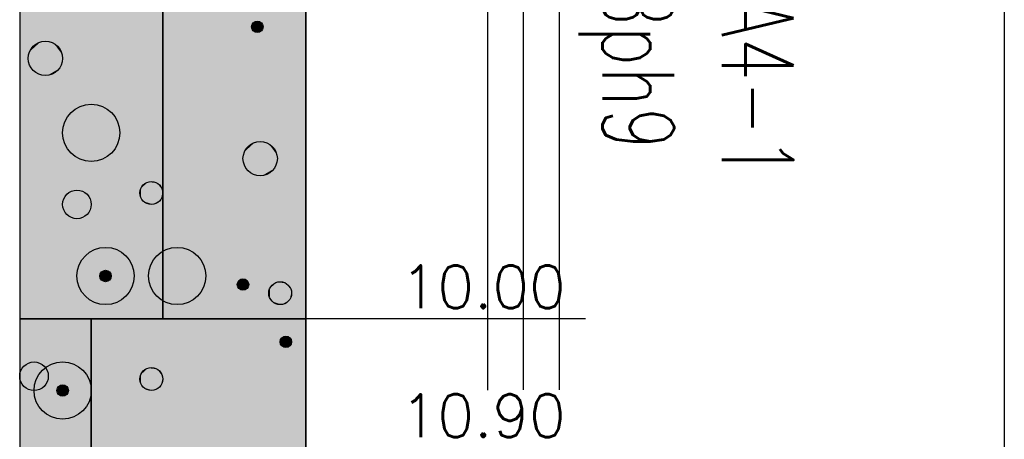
# Model space of a CAD drawing. Header units: metres. Extents: x 3458045 to 3462392, y 5482308 to 5484762.
# Tile 192 of 256: x 3460015.36 to 3460022.24, y 5483990.21 to 5483993.14. Entities that reach past the tile are written whole.
import ezdxf

# ---------------------------------------------------------------- set-up
doc = ezdxf.new("R2010")
doc.units = ezdxf.units.M
doc.linetypes.add('AUSGEZOGEN', pattern=[2, 1, 1])
for name, color, linetype in [('BAUER_BK 2014', 1, 'CONTINUOUS'), ('SP_BAUGRUBE-TEXT', 210, 'AUSGEZOGEN'), ('SP_BAUGRUBE-VERBAU', 210, 'AUSGEZOGEN')]:
    doc.layers.add(name, color=color, linetype=linetype)
doc.layers.add('SP_Höhenplan-Beschriftung-Linien', color=2, linetype='CONTINUOUS', lineweight=25)
doc.styles.add('ROMANS', font='ROMANS')
doc.styles.add('SP_F', font='romans.shx', dxfattribs={"width": 0.7, "bigfont": 'sp_f.shx'})
doc.linetypes.add('ZICKZACK', pattern='A,0.00254,-5.08,[131,ltypeshp.shx,S=5.08,R=0,X=-5.08,Y=0],-10.16,[131,ltypeshp.shx,S=5.08,R=180,X=5.08,Y=0],-5.08', length=20.32254)

msp = doc.modelspace()

# ---------------------------------------------------------------- linework, layer by layer
at = {"layer": 'BAUER_BK 2014', "color": 7, "linetype": 'Continuous'}
for points in [[(3460015.3572, 5484001.0471), (3460015.3572, 5483986.0471)], [(3460017.3572, 5484001.0471), (3460017.3572, 5483986.0471)], [(3460017.3572, 5483991.0471), (3460017.3572, 5483997.0471), (3460015.3572, 5483997.0471), (3460015.3572, 5483991.0471), (3460017.3572, 5483991.0471)], [(3460017.3572, 5483990.1471), (3460017.3572, 5483991.0471), (3460015.3572, 5483991.0471), (3460015.3572, 5483990.1471), (3460017.3572, 5483990.1471)], [(3460015.3572, 5483991.0471), (3460017.3572, 5483991.0471)], [(3460019.3105, 5483991.0471), (3460018.3572, 5483991.0471), (3460017.7572, 5483991.0471), (3460017.3572, 5483991.0471)]]:
    msp.add_lwpolyline(points, dxfattribs=at)
at = {"layer": 'BAUER_BK 2014', "color": 30, "linetype": 'Continuous'}
for points in [[(3460016.3572, 5483991.0471), (3460016.3572, 5483997.0471), (3460015.3572, 5483997.0471), (3460015.3572, 5483991.0471), (3460016.3572, 5483991.0471)], [(3460017.3572, 5483990.1471), (3460017.3572, 5483991.0471), (3460015.8572, 5483991.0471), (3460015.8572, 5483990.1471), (3460017.3572, 5483990.1471)]]:
    msp.add_lwpolyline(points, dxfattribs=at)
at = {"layer": 'BAUER_BK 2014', "color": 50, "linetype": 'Continuous'}
for points in [[(3460017.3572, 5483991.0471), (3460017.3572, 5483997.0471), (3460016.3572, 5483997.0471), (3460016.3572, 5483991.0471), (3460017.3572, 5483991.0471)], [(3460015.8572, 5483990.1471), (3460015.8572, 5483991.0471), (3460015.3572, 5483991.0471), (3460015.3572, 5483990.1471), (3460015.8572, 5483990.1471)]]:
    msp.add_lwpolyline(points, dxfattribs=at)
at = {"layer": 'BAUER_BK 2014', "color": 7, "linetype": 'Continuous'}
for centre, radius in [((3460017.0172, 5483993.0871), 0.04), ((3460015.5372, 5483992.8671), 0.12), ((3460015.8572, 5483992.3471), 0.2), ((3460017.0372, 5483992.1671), 0.12), ((3460016.2772, 5483991.9271), 0.08), ((3460015.7572, 5483991.8471), 0.1), ((3460015.9572, 5483991.3471), 0.2), ((3460016.4572, 5483991.3471), 0.2), ((3460015.9572, 5483991.3471), 0.04), ((3460016.9172, 5483991.2871), 0.04), ((3460017.1772, 5483991.2271), 0.08), ((3460017.2172, 5483990.8871), 0.04), ((3460015.4572, 5483990.6471), 0.1), ((3460015.6572, 5483990.5471), 0.2), ((3460015.6572, 5483990.5471), 0.2), ((3460016.2772, 5483990.6271), 0.08), ((3460015.6572, 5483990.5471), 0.04)]:
    msp.add_circle(centre, radius, dxfattribs=at)
at = {"layer": 'BAUER_BK 2014', "color": 30, "linetype": 'Continuous'}
for points in [[(3460016.3572, 5483991.0471), (3460016.3572, 5483997.0471), (3460015.3572, 5483991.0471), (3460015.3572, 5483997.0471)], [(3460017.3572, 5483990.1471), (3460017.3572, 5483991.0471), (3460015.8572, 5483990.1471), (3460015.8572, 5483991.0471)]]:
    msp.add_solid(points, dxfattribs=at)
at = {"layer": 'BAUER_BK 2014', "color": 50, "linetype": 'Continuous'}
for points in [[(3460017.3572, 5483991.0471), (3460017.3572, 5483997.0471), (3460016.3572, 5483991.0471), (3460016.3572, 5483997.0471)], [(3460015.8572, 5483990.1471), (3460015.8572, 5483991.0471), (3460015.3572, 5483990.1471), (3460015.3572, 5483991.0471)]]:
    msp.add_solid(points, dxfattribs=at)
at = {"layer": 'BAUER_BK 2014', "color": 7, "linetype": 'Continuous'}
for points in [[(3460016.9812, 5483993.1034), (3460016.9912, 5483993.1169), (3460017.0052, 5483993.1252)], [(3460016.9812, 5483993.1034), (3460017.0052, 5483993.1252), (3460017.0372, 5483993.1218)], [(3460016.9912, 5483993.1169), (3460016.9972, 5483993.1218), (3460017.0052, 5483993.1252)], [(3460017.0052, 5483993.1252), (3460017.0132, 5483993.1269), (3460017.0212, 5483993.1269)], [(3460017.0052, 5483993.1252), (3460017.0212, 5483993.1269), (3460017.0372, 5483993.1218)], [(3460017.0212, 5483993.1269), (3460017.0312, 5483993.1252), (3460017.0372, 5483993.1218)], [(3460016.9772, 5483993.0871), (3460016.9792, 5483993.0955), (3460016.9812, 5483993.1034)], [(3460016.9812, 5483993.0709), (3460016.9772, 5483993.0871), (3460016.9812, 5483993.1034)], [(3460016.9912, 5483993.0574), (3460016.9812, 5483993.1034), (3460017.0372, 5483993.1218)], [(3460016.9812, 5483993.1034), (3460016.9852, 5483993.1107), (3460016.9912, 5483993.1169)], [(3460016.9912, 5483993.0574), (3460016.9812, 5483993.0709), (3460016.9812, 5483993.1034)], [(3460016.9912, 5483993.0574), (3460016.9852, 5483993.0636), (3460016.9812, 5483993.0709)], [(3460017.0372, 5483993.1218), (3460017.0512, 5483993.0636), (3460016.9912, 5483993.0574)], [(3460017.0512, 5483993.0636), (3460017.0212, 5483993.0474), (3460016.9912, 5483993.0574)], [(3460017.0052, 5483993.0491), (3460016.9972, 5483993.0525), (3460016.9912, 5483993.0574)], [(3460017.0212, 5483993.0474), (3460017.0052, 5483993.0491), (3460016.9912, 5483993.0574)], [(3460017.0512, 5483993.0636), (3460017.0372, 5483993.0525), (3460017.0212, 5483993.0474)], [(3460017.0372, 5483993.1218), (3460017.0452, 5483993.1169), (3460017.0512, 5483993.1107)], [(3460017.0372, 5483993.1218), (3460017.0512, 5483993.1107), (3460017.0572, 5483993.0955)], [(3460017.0372, 5483993.1218), (3460017.0572, 5483993.0955), (3460017.0512, 5483993.0636)], [(3460017.0512, 5483993.0636), (3460017.0452, 5483993.0574), (3460017.0372, 5483993.0525)], [(3460017.0512, 5483993.1107), (3460017.0552, 5483993.1034), (3460017.0572, 5483993.0955)], [(3460017.0572, 5483993.0955), (3460017.0572, 5483993.0788), (3460017.0512, 5483993.0636)], [(3460017.0572, 5483993.0788), (3460017.0552, 5483993.0709), (3460017.0512, 5483993.0636)], [(3460017.0572, 5483993.0955), (3460017.0572, 5483993.0871), (3460017.0572, 5483993.0788)], [(3460017.0212, 5483993.0474), (3460017.0132, 5483993.0474), (3460017.0052, 5483993.0491)], [(3460017.0372, 5483993.0525), (3460017.0312, 5483993.0491), (3460017.0212, 5483993.0474)], [(3460015.4292, 5483992.9159), (3460015.4572, 5483992.9563), (3460015.5012, 5483992.9813)], [(3460015.4292, 5483992.9159), (3460015.5012, 5483992.9813), (3460015.5972, 5483992.9711)], [(3460015.4572, 5483992.778), (3460015.4292, 5483992.9159), (3460015.5972, 5483992.9711)], [(3460015.4292, 5483992.9159), (3460015.4412, 5483992.9377), (3460015.4572, 5483992.9563)], [(3460015.4572, 5483992.9563), (3460015.4772, 5483992.9711), (3460015.5012, 5483992.9813)], [(3460015.5972, 5483992.9711), (3460015.6352, 5483992.7966), (3460015.4572, 5483992.778)], [(3460015.5012, 5483992.9813), (3460015.5252, 5483992.9865), (3460015.5512, 5483992.9865)], [(3460015.5012, 5483992.9813), (3460015.5512, 5483992.9865), (3460015.5972, 5483992.9711)], [(3460015.5512, 5483992.9865), (3460015.5752, 5483992.9813), (3460015.5972, 5483992.9711)], [(3460015.5972, 5483992.9711), (3460015.6192, 5483992.9563), (3460015.6352, 5483992.9377)], [(3460015.5972, 5483992.9711), (3460015.6352, 5483992.9377), (3460015.6552, 5483992.8921)], [(3460015.5972, 5483992.9711), (3460015.6552, 5483992.8921), (3460015.6352, 5483992.7966)], [(3460015.6352, 5483992.9377), (3460015.6472, 5483992.9159), (3460015.6552, 5483992.8921)], [(3460015.4172, 5483992.8671), (3460015.4212, 5483992.8921), (3460015.4292, 5483992.9159)], [(3460015.4292, 5483992.8183), (3460015.4172, 5483992.8671), (3460015.4292, 5483992.9159)], [(3460015.4572, 5483992.778), (3460015.4292, 5483992.8183), (3460015.4292, 5483992.9159)], [(3460015.6552, 5483992.8921), (3460015.6552, 5483992.8422), (3460015.6352, 5483992.7966)], [(3460015.6552, 5483992.8921), (3460015.6572, 5483992.8671), (3460015.6552, 5483992.8422)], [(3460015.4572, 5483992.778), (3460015.4412, 5483992.7966), (3460015.4292, 5483992.8183)], [(3460015.6352, 5483992.7966), (3460015.5512, 5483992.7478), (3460015.4572, 5483992.778)], [(3460015.6352, 5483992.7966), (3460015.5972, 5483992.7632), (3460015.5512, 5483992.7478)], [(3460015.6352, 5483992.7966), (3460015.6192, 5483992.778), (3460015.5972, 5483992.7632)], [(3460015.6552, 5483992.8422), (3460015.6472, 5483992.8183), (3460015.6352, 5483992.7966)], [(3460015.5012, 5483992.753), (3460015.4772, 5483992.7632), (3460015.4572, 5483992.778)], [(3460015.5512, 5483992.7478), (3460015.5012, 5483992.753), (3460015.4572, 5483992.778)], [(3460015.5512, 5483992.7478), (3460015.5252, 5483992.7478), (3460015.5012, 5483992.753)], [(3460015.5972, 5483992.7632), (3460015.5752, 5483992.753), (3460015.5512, 5483992.7478)], [(3460016.9292, 5483992.2159), (3460016.9572, 5483992.2563), (3460017.0012, 5483992.2813)], [(3460016.9292, 5483992.2159), (3460017.0012, 5483992.2813), (3460017.0972, 5483992.2711)], [(3460016.9572, 5483992.078), (3460016.9292, 5483992.2159), (3460017.0972, 5483992.2711)], [(3460016.9292, 5483992.2159), (3460016.9412, 5483992.2377), (3460016.9572, 5483992.2563)], [(3460016.9572, 5483992.2563), (3460016.9772, 5483992.2711), (3460017.0012, 5483992.2813)], [(3460017.0972, 5483992.2711), (3460017.1352, 5483992.0966), (3460016.9572, 5483992.078)], [(3460017.0012, 5483992.2813), (3460017.0252, 5483992.2865), (3460017.0512, 5483992.2865)], [(3460017.0012, 5483992.2813), (3460017.0512, 5483992.2865), (3460017.0972, 5483992.2711)], [(3460017.0512, 5483992.2865), (3460017.0752, 5483992.2813), (3460017.0972, 5483992.2711)], [(3460017.0972, 5483992.2711), (3460017.1192, 5483992.2563), (3460017.1352, 5483992.2377)], [(3460017.0972, 5483992.2711), (3460017.1352, 5483992.2377), (3460017.1552, 5483992.1921)], [(3460017.0972, 5483992.2711), (3460017.1552, 5483992.1921), (3460017.1352, 5483992.0966)], [(3460017.1352, 5483992.2377), (3460017.1472, 5483992.2159), (3460017.1552, 5483992.1921)], [(3460016.9172, 5483992.1671), (3460016.9212, 5483992.1921), (3460016.9292, 5483992.2159)], [(3460016.9292, 5483992.1183), (3460016.9172, 5483992.1671), (3460016.9292, 5483992.2159)], [(3460016.9572, 5483992.078), (3460016.9292, 5483992.1183), (3460016.9292, 5483992.2159)], [(3460017.1552, 5483992.1921), (3460017.1552, 5483992.1422), (3460017.1352, 5483992.0966)], [(3460017.1552, 5483992.1921), (3460017.1572, 5483992.1671), (3460017.1552, 5483992.1422)], [(3460016.9572, 5483992.078), (3460016.9412, 5483992.0966), (3460016.9292, 5483992.1183)], [(3460017.1352, 5483992.0966), (3460017.0512, 5483992.0478), (3460016.9572, 5483992.078)], [(3460017.1352, 5483992.0966), (3460017.0972, 5483992.0632), (3460017.0512, 5483992.0478)], [(3460017.1352, 5483992.0966), (3460017.1192, 5483992.078), (3460017.0972, 5483992.0632)], [(3460017.1552, 5483992.1422), (3460017.1472, 5483992.1183), (3460017.1352, 5483992.0966)], [(3460017.0012, 5483992.053), (3460016.9772, 5483992.0632), (3460016.9572, 5483992.078)], [(3460017.0512, 5483992.0478), (3460017.0012, 5483992.053), (3460016.9572, 5483992.078)], [(3460017.0512, 5483992.0478), (3460017.0252, 5483992.0478), (3460017.0012, 5483992.053)], [(3460017.0972, 5483992.0632), (3460017.0752, 5483992.053), (3460017.0512, 5483992.0478)], [(3460016.1972, 5483991.9271), (3460016.1992, 5483991.9438), (3460016.2052, 5483991.9597)], [(3460016.2052, 5483991.8946), (3460016.1972, 5483991.9271), (3460016.2052, 5483991.9597)], [(3460016.2052, 5483991.9597), (3460016.2252, 5483991.9866), (3460016.2532, 5483992.0032)], [(3460016.2052, 5483991.9597), (3460016.2532, 5483992.0032), (3460016.3172, 5483991.9964)], [(3460016.2252, 5483991.8677), (3460016.2052, 5483991.9597), (3460016.3172, 5483991.9964)], [(3460016.2052, 5483991.9597), (3460016.2132, 5483991.9742), (3460016.2252, 5483991.9866)], [(3460016.2252, 5483991.8677), (3460016.2052, 5483991.8946), (3460016.2052, 5483991.9597)], [(3460016.2252, 5483991.9866), (3460016.2372, 5483991.9964), (3460016.2532, 5483992.0032)], [(3460016.3172, 5483991.9964), (3460016.3432, 5483991.8801), (3460016.2252, 5483991.8677)], [(3460016.2532, 5483992.0032), (3460016.2692, 5483992.0067), (3460016.2872, 5483992.0067)], [(3460016.2532, 5483992.0032), (3460016.2872, 5483992.0067), (3460016.3172, 5483991.9964)], [(3460016.2872, 5483992.0067), (3460016.3032, 5483992.0032), (3460016.3172, 5483991.9964)], [(3460016.3172, 5483991.9964), (3460016.3312, 5483991.9866), (3460016.3432, 5483991.9742)], [(3460016.3172, 5483991.9964), (3460016.3432, 5483991.9742), (3460016.3572, 5483991.9438)], [(3460016.3172, 5483991.9964), (3460016.3572, 5483991.9438), (3460016.3432, 5483991.8801)], [(3460016.3432, 5483991.9742), (3460016.3512, 5483991.9597), (3460016.3572, 5483991.9438)], [(3460016.2252, 5483991.8677), (3460016.2132, 5483991.8801), (3460016.2052, 5483991.8946)], [(3460016.3572, 5483991.9438), (3460016.3572, 5483991.9105), (3460016.3432, 5483991.8801)], [(3460016.3572, 5483991.9105), (3460016.3512, 5483991.8946), (3460016.3432, 5483991.8801)], [(3460016.3572, 5483991.9438), (3460016.3572, 5483991.9271), (3460016.3572, 5483991.9105)], [(3460016.3432, 5483991.8801), (3460016.2872, 5483991.8476), (3460016.2252, 5483991.8677)], [(3460016.2532, 5483991.8511), (3460016.2372, 5483991.8579), (3460016.2252, 5483991.8677)], [(3460016.2872, 5483991.8476), (3460016.2532, 5483991.8511), (3460016.2252, 5483991.8677)], [(3460016.2872, 5483991.8476), (3460016.2692, 5483991.8476), (3460016.2532, 5483991.8511)], [(3460016.3432, 5483991.8801), (3460016.3172, 5483991.8579), (3460016.2872, 5483991.8476)], [(3460016.3172, 5483991.8579), (3460016.3032, 5483991.8511), (3460016.2872, 5483991.8476)], [(3460016.3432, 5483991.8801), (3460016.3312, 5483991.8677), (3460016.3172, 5483991.8579)], [(3460015.9172, 5483991.3471), (3460015.9192, 5483991.3555), (3460015.9212, 5483991.3634)], [(3460015.9212, 5483991.3309), (3460015.9172, 5483991.3471), (3460015.9212, 5483991.3634)], [(3460015.9212, 5483991.3634), (3460015.9312, 5483991.3769), (3460015.9452, 5483991.3852)], [(3460015.9212, 5483991.3634), (3460015.9452, 5483991.3852), (3460015.9772, 5483991.3818)], [(3460015.9312, 5483991.3174), (3460015.9212, 5483991.3634), (3460015.9772, 5483991.3818)], [(3460015.9212, 5483991.3634), (3460015.9252, 5483991.3707), (3460015.9312, 5483991.3769)], [(3460015.9312, 5483991.3174), (3460015.9212, 5483991.3309), (3460015.9212, 5483991.3634)], [(3460015.9312, 5483991.3769), (3460015.9372, 5483991.3818), (3460015.9452, 5483991.3852)], [(3460015.9772, 5483991.3818), (3460015.9912, 5483991.3236), (3460015.9312, 5483991.3174)], [(3460015.9452, 5483991.3852), (3460015.9532, 5483991.3869), (3460015.9612, 5483991.3869)], [(3460015.9452, 5483991.3852), (3460015.9612, 5483991.3869), (3460015.9772, 5483991.3818)], [(3460015.9612, 5483991.3869), (3460015.9712, 5483991.3852), (3460015.9772, 5483991.3818)], [(3460015.9772, 5483991.3818), (3460015.9852, 5483991.3769), (3460015.9912, 5483991.3707)], [(3460015.9772, 5483991.3818), (3460015.9912, 5483991.3707), (3460015.9972, 5483991.3555)], [(3460015.9772, 5483991.3818), (3460015.9972, 5483991.3555), (3460015.9912, 5483991.3236)], [(3460015.9912, 5483991.3707), (3460015.9952, 5483991.3634), (3460015.9972, 5483991.3555)], [(3460015.9972, 5483991.3555), (3460015.9972, 5483991.3388), (3460015.9912, 5483991.3236)], [(3460015.9972, 5483991.3388), (3460015.9952, 5483991.3309), (3460015.9912, 5483991.3236)], [(3460015.9972, 5483991.3555), (3460015.9972, 5483991.3471), (3460015.9972, 5483991.3388)], [(3460015.9312, 5483991.3174), (3460015.9252, 5483991.3236), (3460015.9212, 5483991.3309)], [(3460015.9912, 5483991.3236), (3460015.9612, 5483991.3074), (3460015.9312, 5483991.3174)], [(3460015.9452, 5483991.3091), (3460015.9372, 5483991.3125), (3460015.9312, 5483991.3174)], [(3460015.9612, 5483991.3074), (3460015.9452, 5483991.3091), (3460015.9312, 5483991.3174)], [(3460015.9612, 5483991.3074), (3460015.9532, 5483991.3074), (3460015.9452, 5483991.3091)], [(3460015.9912, 5483991.3236), (3460015.9772, 5483991.3125), (3460015.9612, 5483991.3074)], [(3460015.9772, 5483991.3125), (3460015.9712, 5483991.3091), (3460015.9612, 5483991.3074)], [(3460015.9912, 5483991.3236), (3460015.9852, 5483991.3174), (3460015.9772, 5483991.3125)], [(3460016.8772, 5483991.2871), (3460016.8792, 5483991.2955), (3460016.8812, 5483991.3034)], [(3460016.8812, 5483991.2709), (3460016.8772, 5483991.2871), (3460016.8812, 5483991.3034)], [(3460016.8812, 5483991.3034), (3460016.8912, 5483991.3169), (3460016.9052, 5483991.3252)], [(3460016.8812, 5483991.3034), (3460016.9052, 5483991.3252), (3460016.9372, 5483991.3218)], [(3460016.8912, 5483991.2574), (3460016.8812, 5483991.3034), (3460016.9372, 5483991.3218)], [(3460016.8812, 5483991.3034), (3460016.8852, 5483991.3107), (3460016.8912, 5483991.3169)], [(3460016.8912, 5483991.2574), (3460016.8812, 5483991.2709), (3460016.8812, 5483991.3034)], [(3460016.8912, 5483991.2574), (3460016.8852, 5483991.2636), (3460016.8812, 5483991.2709)], [(3460016.8912, 5483991.3169), (3460016.8972, 5483991.3218), (3460016.9052, 5483991.3252)], [(3460016.9372, 5483991.3218), (3460016.9512, 5483991.2636), (3460016.8912, 5483991.2574)], [(3460016.9052, 5483991.3252), (3460016.9132, 5483991.3269), (3460016.9212, 5483991.3269)], [(3460016.9052, 5483991.3252), (3460016.9212, 5483991.3269), (3460016.9372, 5483991.3218)], [(3460016.9212, 5483991.3269), (3460016.9312, 5483991.3252), (3460016.9372, 5483991.3218)], [(3460016.9372, 5483991.3218), (3460016.9452, 5483991.3169), (3460016.9512, 5483991.3107)], [(3460016.9372, 5483991.3218), (3460016.9512, 5483991.3107), (3460016.9572, 5483991.2955)], [(3460016.9372, 5483991.3218), (3460016.9572, 5483991.2955), (3460016.9512, 5483991.2636)], [(3460016.9512, 5483991.3107), (3460016.9552, 5483991.3034), (3460016.9572, 5483991.2955)], [(3460016.9572, 5483991.2955), (3460016.9572, 5483991.2788), (3460016.9512, 5483991.2636)], [(3460016.9572, 5483991.2788), (3460016.9552, 5483991.2709), (3460016.9512, 5483991.2636)], [(3460016.9572, 5483991.2955), (3460016.9572, 5483991.2871), (3460016.9572, 5483991.2788)], [(3460017.1052, 5483991.2597), (3460017.1252, 5483991.2866), (3460017.1532, 5483991.3032)], [(3460017.1052, 5483991.2597), (3460017.1532, 5483991.3032), (3460017.2172, 5483991.2964)], [(3460017.1252, 5483991.1677), (3460017.1052, 5483991.2597), (3460017.2172, 5483991.2964)], [(3460017.1052, 5483991.2597), (3460017.1132, 5483991.2742), (3460017.1252, 5483991.2866)], [(3460017.1252, 5483991.2866), (3460017.1372, 5483991.2964), (3460017.1532, 5483991.3032)], [(3460017.2172, 5483991.2964), (3460017.2432, 5483991.1801), (3460017.1252, 5483991.1677)], [(3460017.1532, 5483991.3032), (3460017.1692, 5483991.3067), (3460017.1872, 5483991.3067)], [(3460017.1532, 5483991.3032), (3460017.1872, 5483991.3067), (3460017.2172, 5483991.2964)], [(3460017.1872, 5483991.3067), (3460017.2032, 5483991.3032), (3460017.2172, 5483991.2964)], [(3460017.2172, 5483991.2964), (3460017.2312, 5483991.2866), (3460017.2432, 5483991.2742)], [(3460017.2172, 5483991.2964), (3460017.2432, 5483991.2742), (3460017.2572, 5483991.2438)], [(3460017.2172, 5483991.2964), (3460017.2572, 5483991.2438), (3460017.2432, 5483991.1801)], [(3460017.2432, 5483991.2742), (3460017.2512, 5483991.2597), (3460017.2572, 5483991.2438)], [(3460016.9512, 5483991.2636), (3460016.9212, 5483991.2474), (3460016.8912, 5483991.2574)], [(3460016.9052, 5483991.2491), (3460016.8972, 5483991.2525), (3460016.8912, 5483991.2574)], [(3460016.9212, 5483991.2474), (3460016.9052, 5483991.2491), (3460016.8912, 5483991.2574)], [(3460016.9212, 5483991.2474), (3460016.9132, 5483991.2474), (3460016.9052, 5483991.2491)], [(3460016.9512, 5483991.2636), (3460016.9372, 5483991.2525), (3460016.9212, 5483991.2474)], [(3460016.9372, 5483991.2525), (3460016.9312, 5483991.2491), (3460016.9212, 5483991.2474)], [(3460016.9512, 5483991.2636), (3460016.9452, 5483991.2574), (3460016.9372, 5483991.2525)], [(3460017.0972, 5483991.2271), (3460017.0992, 5483991.2438), (3460017.1052, 5483991.2597)], [(3460017.1052, 5483991.1946), (3460017.0972, 5483991.2271), (3460017.1052, 5483991.2597)], [(3460017.1252, 5483991.1677), (3460017.1052, 5483991.1946), (3460017.1052, 5483991.2597)], [(3460017.2572, 5483991.2438), (3460017.2572, 5483991.2105), (3460017.2432, 5483991.1801)], [(3460017.2572, 5483991.2105), (3460017.2512, 5483991.1946), (3460017.2432, 5483991.1801)], [(3460017.2572, 5483991.2438), (3460017.2572, 5483991.2271), (3460017.2572, 5483991.2105)], [(3460017.1252, 5483991.1677), (3460017.1132, 5483991.1801), (3460017.1052, 5483991.1946)], [(3460017.2432, 5483991.1801), (3460017.1872, 5483991.1476), (3460017.1252, 5483991.1677)], [(3460017.1532, 5483991.1511), (3460017.1372, 5483991.1579), (3460017.1252, 5483991.1677)], [(3460017.1872, 5483991.1476), (3460017.1532, 5483991.1511), (3460017.1252, 5483991.1677)], [(3460017.1872, 5483991.1476), (3460017.1692, 5483991.1476), (3460017.1532, 5483991.1511)], [(3460017.2432, 5483991.1801), (3460017.2172, 5483991.1579), (3460017.1872, 5483991.1476)], [(3460017.2172, 5483991.1579), (3460017.2032, 5483991.1511), (3460017.1872, 5483991.1476)], [(3460017.2432, 5483991.1801), (3460017.2312, 5483991.1677), (3460017.2172, 5483991.1579)], [(3460017.1812, 5483990.9034), (3460017.1912, 5483990.9169), (3460017.2052, 5483990.9252)], [(3460017.1812, 5483990.9034), (3460017.2052, 5483990.9252), (3460017.2372, 5483990.9218)], [(3460017.1912, 5483990.9169), (3460017.1972, 5483990.9218), (3460017.2052, 5483990.9252)], [(3460017.2052, 5483990.9252), (3460017.2132, 5483990.9269), (3460017.2212, 5483990.9269)], [(3460017.2052, 5483990.9252), (3460017.2212, 5483990.9269), (3460017.2372, 5483990.9218)], [(3460017.2212, 5483990.9269), (3460017.2312, 5483990.9252), (3460017.2372, 5483990.9218)], [(3460017.1772, 5483990.8871), (3460017.1792, 5483990.8955), (3460017.1812, 5483990.9034)], [(3460017.1812, 5483990.8709), (3460017.1772, 5483990.8871), (3460017.1812, 5483990.9034)], [(3460017.1912, 5483990.8574), (3460017.1812, 5483990.9034), (3460017.2372, 5483990.9218)], [(3460017.1812, 5483990.9034), (3460017.1852, 5483990.9107), (3460017.1912, 5483990.9169)], [(3460017.1912, 5483990.8574), (3460017.1812, 5483990.8709), (3460017.1812, 5483990.9034)], [(3460017.1912, 5483990.8574), (3460017.1852, 5483990.8636), (3460017.1812, 5483990.8709)], [(3460017.2372, 5483990.9218), (3460017.2512, 5483990.8636), (3460017.1912, 5483990.8574)], [(3460017.2512, 5483990.8636), (3460017.2212, 5483990.8474), (3460017.1912, 5483990.8574)], [(3460017.2052, 5483990.8491), (3460017.1972, 5483990.8525), (3460017.1912, 5483990.8574)], [(3460017.2212, 5483990.8474), (3460017.2052, 5483990.8491), (3460017.1912, 5483990.8574)], [(3460017.2512, 5483990.8636), (3460017.2372, 5483990.8525), (3460017.2212, 5483990.8474)], [(3460017.2372, 5483990.9218), (3460017.2452, 5483990.9169), (3460017.2512, 5483990.9107)], [(3460017.2372, 5483990.9218), (3460017.2512, 5483990.9107), (3460017.2572, 5483990.8955)], [(3460017.2372, 5483990.9218), (3460017.2572, 5483990.8955), (3460017.2512, 5483990.8636)], [(3460017.2512, 5483990.8636), (3460017.2452, 5483990.8574), (3460017.2372, 5483990.8525)], [(3460017.2512, 5483990.9107), (3460017.2552, 5483990.9034), (3460017.2572, 5483990.8955)], [(3460017.2572, 5483990.8955), (3460017.2572, 5483990.8788), (3460017.2512, 5483990.8636)], [(3460017.2572, 5483990.8788), (3460017.2552, 5483990.8709), (3460017.2512, 5483990.8636)], [(3460017.2572, 5483990.8955), (3460017.2572, 5483990.8871), (3460017.2572, 5483990.8788)], [(3460017.2212, 5483990.8474), (3460017.2132, 5483990.8474), (3460017.2052, 5483990.8491)], [(3460017.2372, 5483990.8525), (3460017.2312, 5483990.8491), (3460017.2212, 5483990.8474)], [(3460016.1972, 5483990.6271), (3460016.1992, 5483990.6438), (3460016.2052, 5483990.6597)], [(3460016.2052, 5483990.5946), (3460016.1972, 5483990.6271), (3460016.2052, 5483990.6597)], [(3460016.2052, 5483990.6597), (3460016.2252, 5483990.6866), (3460016.2532, 5483990.7032)], [(3460016.2052, 5483990.6597), (3460016.2532, 5483990.7032), (3460016.3172, 5483990.6964)], [(3460016.2252, 5483990.5677), (3460016.2052, 5483990.6597), (3460016.3172, 5483990.6964)], [(3460016.2052, 5483990.6597), (3460016.2132, 5483990.6742), (3460016.2252, 5483990.6866)], [(3460016.2252, 5483990.5677), (3460016.2052, 5483990.5946), (3460016.2052, 5483990.6597)], [(3460016.2252, 5483990.6866), (3460016.2372, 5483990.6964), (3460016.2532, 5483990.7032)], [(3460016.3172, 5483990.6964), (3460016.3432, 5483990.5801), (3460016.2252, 5483990.5677)], [(3460016.2532, 5483990.7032), (3460016.2692, 5483990.7067), (3460016.2872, 5483990.7067)], [(3460016.2532, 5483990.7032), (3460016.2872, 5483990.7067), (3460016.3172, 5483990.6964)], [(3460016.2872, 5483990.7067), (3460016.3032, 5483990.7032), (3460016.3172, 5483990.6964)], [(3460016.3172, 5483990.6964), (3460016.3312, 5483990.6866), (3460016.3432, 5483990.6742)], [(3460016.3172, 5483990.6964), (3460016.3432, 5483990.6742), (3460016.3572, 5483990.6438)], [(3460016.3172, 5483990.6964), (3460016.3572, 5483990.6438), (3460016.3432, 5483990.5801)], [(3460016.3432, 5483990.6742), (3460016.3512, 5483990.6597), (3460016.3572, 5483990.6438)], [(3460015.6212, 5483990.5634), (3460015.6312, 5483990.5769), (3460015.6452, 5483990.5852)], [(3460015.6212, 5483990.5634), (3460015.6452, 5483990.5852), (3460015.6772, 5483990.5818)], [(3460015.6312, 5483990.5174), (3460015.6212, 5483990.5634), (3460015.6772, 5483990.5818)], [(3460015.6312, 5483990.5769), (3460015.6372, 5483990.5818), (3460015.6452, 5483990.5852)], [(3460015.6772, 5483990.5818), (3460015.6912, 5483990.5236), (3460015.6312, 5483990.5174)], [(3460015.6452, 5483990.5852), (3460015.6532, 5483990.5869), (3460015.6612, 5483990.5869)], [(3460015.6452, 5483990.5852), (3460015.6612, 5483990.5869), (3460015.6772, 5483990.5818)], [(3460015.6612, 5483990.5869), (3460015.6712, 5483990.5852), (3460015.6772, 5483990.5818)], [(3460015.6772, 5483990.5818), (3460015.6852, 5483990.5769), (3460015.6912, 5483990.5707)], [(3460015.6772, 5483990.5818), (3460015.6912, 5483990.5707), (3460015.6972, 5483990.5555)], [(3460015.6772, 5483990.5818), (3460015.6972, 5483990.5555), (3460015.6912, 5483990.5236)], [(3460016.2252, 5483990.5677), (3460016.2132, 5483990.5801), (3460016.2052, 5483990.5946)], [(3460016.3432, 5483990.5801), (3460016.2872, 5483990.5476), (3460016.2252, 5483990.5677)], [(3460016.3432, 5483990.5801), (3460016.3172, 5483990.5579), (3460016.2872, 5483990.5476)], [(3460016.3432, 5483990.5801), (3460016.3312, 5483990.5677), (3460016.3172, 5483990.5579)], [(3460016.3572, 5483990.6438), (3460016.3572, 5483990.6105), (3460016.3432, 5483990.5801)], [(3460016.3572, 5483990.6105), (3460016.3512, 5483990.5946), (3460016.3432, 5483990.5801)], [(3460016.3572, 5483990.6438), (3460016.3572, 5483990.6271), (3460016.3572, 5483990.6105)], [(3460015.6172, 5483990.5471), (3460015.6192, 5483990.5555), (3460015.6212, 5483990.5634)], [(3460015.6212, 5483990.5309), (3460015.6172, 5483990.5471), (3460015.6212, 5483990.5634)], [(3460015.6212, 5483990.5634), (3460015.6252, 5483990.5707), (3460015.6312, 5483990.5769)], [(3460015.6312, 5483990.5174), (3460015.6212, 5483990.5309), (3460015.6212, 5483990.5634)], [(3460015.6312, 5483990.5174), (3460015.6252, 5483990.5236), (3460015.6212, 5483990.5309)], [(3460015.6912, 5483990.5236), (3460015.6612, 5483990.5074), (3460015.6312, 5483990.5174)], [(3460015.6452, 5483990.5091), (3460015.6372, 5483990.5125), (3460015.6312, 5483990.5174)], [(3460015.6612, 5483990.5074), (3460015.6452, 5483990.5091), (3460015.6312, 5483990.5174)], [(3460015.6912, 5483990.5236), (3460015.6772, 5483990.5125), (3460015.6612, 5483990.5074)], [(3460015.6772, 5483990.5125), (3460015.6712, 5483990.5091), (3460015.6612, 5483990.5074)], [(3460015.6912, 5483990.5236), (3460015.6852, 5483990.5174), (3460015.6772, 5483990.5125)], [(3460015.6912, 5483990.5707), (3460015.6952, 5483990.5634), (3460015.6972, 5483990.5555)], [(3460015.6972, 5483990.5555), (3460015.6972, 5483990.5388), (3460015.6912, 5483990.5236)], [(3460015.6972, 5483990.5388), (3460015.6952, 5483990.5309), (3460015.6912, 5483990.5236)], [(3460015.6972, 5483990.5555), (3460015.6972, 5483990.5471), (3460015.6972, 5483990.5388)], [(3460016.2532, 5483990.5511), (3460016.2372, 5483990.5579), (3460016.2252, 5483990.5677)], [(3460016.2872, 5483990.5476), (3460016.2532, 5483990.5511), (3460016.2252, 5483990.5677)], [(3460016.2872, 5483990.5476), (3460016.2692, 5483990.5476), (3460016.2532, 5483990.5511)], [(3460016.3172, 5483990.5579), (3460016.3032, 5483990.5511), (3460016.2872, 5483990.5476)], [(3460015.6612, 5483990.5074), (3460015.6532, 5483990.5074), (3460015.6452, 5483990.5091)]]:
    msp.add_solid(points, dxfattribs=at)
at = {"layer": 'SP_BAUGRUBE-VERBAU'}
for p, q in [((3460018.6256, 5484001.9873), (3460018.6256, 5483990.55)), ((3460019.1256, 5484001.9873), (3460019.1256, 5483990.5525))]:
    msp.add_line(p, q, dxfattribs=at)
at = {"layer": 'SP_BAUGRUBE-VERBAU', "linetype": 'ZICKZACK', "ltscale": 0.2}
msp.add_line((3460018.8756, 5484001.9873), (3460018.8756, 5483990.5513), dxfattribs=at)
at = {"layer": 'SP_Höhenplan-Beschriftung-Linien', "color": 1, "linetype": 'ByBlock'}
msp.add_lwpolyline([(3460022.2359, 5483997.4537), (3460022.2359, 5483960.8389)], dxfattribs=at)

# ---------------------------------------------------------------- texts
at = {"layer": 'BAUER_BK 2014', "color": 7, "style": 'ROMANS'}
for s, p in [('10.00', (3460018.0183, 5483991.1219)), ('10.90', (3460018.0183, 5483990.2219))]:
    msp.add_text(s, height=0.29916, dxfattribs=at).set_placement(p)
at = {"layer": 'SP_BAUGRUBE-TEXT', "linetype": 'AUSGEZOGEN', "insert": (3460020.0122, 5483994.2507), "char_height": 0.5, "attachment_point": 5, "rotation": 270, "style": 'SP_F'}
msp.add_mtext('Querverbau BA4-1\\PRückbau in Bph9', dxfattribs=at)

doc.saveas('drawing.dxf')
